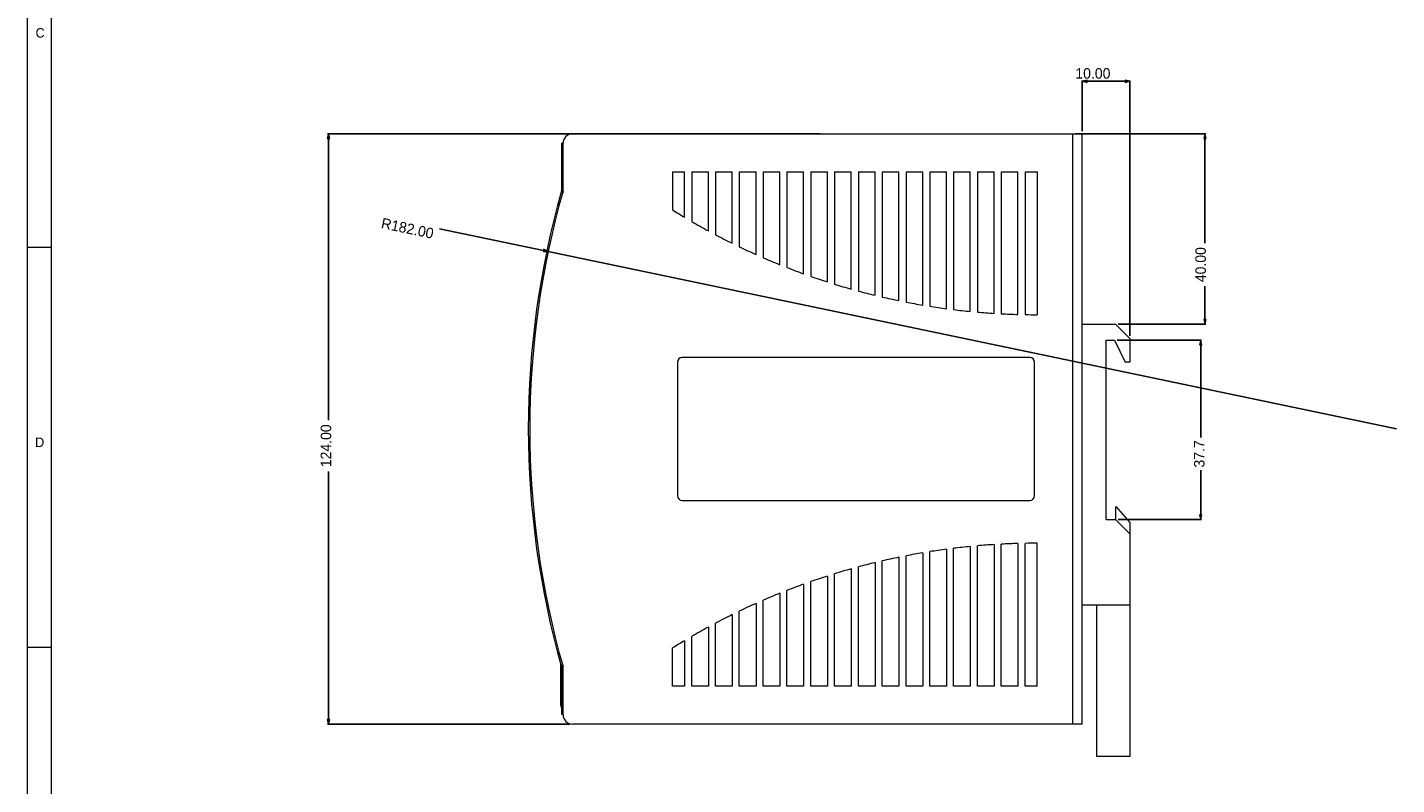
# Model space of a CAD drawing. Header units: inches. Extents: x 0 to 841, y 0 to 594.
# Tile 11 of 129: x 0 to 287, y 223 to 382. Entities that reach past the tile are written whole.
import ezdxf

# ---------------------------------------------------------------- set-up
doc = ezdxf.new("R2010")
doc.units = ezdxf.units.IN
doc.header["$LTSCALE"] = 46.255
doc.header["$MEASUREMENT"] = 0
doc.header["$PDMODE"] = 3
doc.header["$PDSIZE"] = 0.3125
doc.layers.get('0').update_dxf_attribs({"lineweight": 0})
doc.styles.add('Proxy_972A', font='trium.ttf.shx', dxfattribs={"height": 2})
doc.styles.get("Standard").update_dxf_attribs({"font": 'trium.ttf.shx'})
doc.dimstyles.new('DIMSTYLE_1', dxfattribs={"dimtxt": 2.2, "dimasz": 1, "dimexe": 0.18, "dimexo": 0.0625, "dimgap": 0.09, "dimtad": 1, "dimzin": 0, "dimdsep": 46, "dimtxsty": 'Standard', "dimblk": '_ARROW_FILLED', "dimcen": 0.09, "dimadec": 0, "dimazin": 0, "dimtp": 0.01, "dimtfac": 1, "dimtdec": 4, "dimtix": 1, "dimtmove": 0, "dimatfit": 3, "dimfxl": 1, "dimtolj": 1, "dimtzin": 0, "dimarcsym": 0})
doc.dimstyles.new('DIMSTYLE_2', dxfattribs={"dimtxt": 2.2, "dimasz": 1, "dimexe": 0.18, "dimexo": 0.0625, "dimgap": 0.09, "dimtad": 1, "dimdec": 1, "dimzin": 0, "dimdsep": 46, "dimtxsty": 'Standard', "dimblk": '_ARROW_FILLED', "dimcen": 0.09, "dimadec": 0, "dimazin": 0, "dimtp": 0.1, "dimtfac": 1, "dimtdec": 4, "dimtix": 1, "dimtmove": 0, "dimatfit": 3, "dimfxl": 1, "dimtolj": 1, "dimtzin": 0, "dimarcsym": 0})
doc.dimstyles.new('DIMSTYLE_3', dxfattribs={"dimtxt": 2.2, "dimasz": 1, "dimexe": 0.18, "dimexo": 0.0625, "dimgap": 0.09, "dimtad": 1, "dimzin": 0, "dimdsep": 46, "dimtxsty": 'Standard', "dimblk": '_ARROW_FILLED', "dimcen": 0.09, "dimadec": 0, "dimazin": 0, "dimtp": 0.01, "dimtfac": 1, "dimtdec": 4, "dimtix": 1, "dimtmove": 0, "dimatfit": 3, "dimfxl": 1, "dimtolj": 1, "dimtzin": 0, "dimarcsym": 0})

# ---------------------------------------------------------------- blocks, each defined once
blk = doc.blocks.new('_ARROW_FILLED')
at = {"linetype": 'ByBlock'}
blk.add_hatch(color=0, dxfattribs=at).paths.add_polyline_path([(0, 0), (-1, 0.25), (-1, -0.25)], flags=0)
at = {"color": 0, "linetype": 'ByBlock'}
blk.add_lwpolyline([(0, 0), (-1, 0.25), (-1, -0.25), (-1, -0.25)], close=True, dxfattribs=at)
blk = doc.blocks.new('*D6')
at = {"color": 0, "lineweight": -2}
for p, q in [((166.42, 359.8), (63.04, 359.8)), ((63.22, 358.8), (63.22, 299.65)), ((63.22, 236.8), (63.22, 288.89)), ((113.92, 235.8), (63.04, 235.8))]:
    blk.add_line(p, q, dxfattribs=at)
at = {"layer": 'Defpoints', "color": 0}
for p in [(63.22, 359.8), (166.48, 359.8), (113.98, 235.8)]:
    blk.add_point(p, dxfattribs=at)
at = {"color": 0, "lineweight": -2}
for p, rotation in [((63.22, 359.8), 90), ((63.22, 235.8), 270)]:
    blk.add_blockref('_ARROW_FILLED', p, dxfattribs=dict(at, rotation=rotation))
at = {"color": 0, "insert": (62.7, 294.27), "char_height": 2.2, "attachment_point": 5, "rotation": 90}
blk.add_mtext('\\A1;124.00', dxfattribs=at)
blk = doc.blocks.new('*D10')
at = {"color": 0, "lineweight": -2}
for p, q in [((221.48, 360.36), (221.48, 371)), ((231.48, 317.36), (231.48, 371)), ((230.48, 370.82), (222.48, 370.82))]:
    blk.add_line(p, q, dxfattribs=at)
at = {"layer": 'Defpoints', "color": 0}
for p in [(221.48, 370.82), (221.48, 360.3), (231.48, 317.3)]:
    blk.add_point(p, dxfattribs=at)
at = {"color": 0, "lineweight": -2, "rotation": 180}
blk.add_blockref('_ARROW_FILLED', (221.48, 370.82), dxfattribs=at)
at = {"color": 0, "lineweight": -2}
blk.add_blockref('_ARROW_FILLED', (231.48, 370.82), dxfattribs=at)
at = {"color": 0, "insert": (223.71, 372.47), "char_height": 2.2, "attachment_point": 5}
blk.add_mtext('\\A1;10.00', dxfattribs=at)
blk = doc.blocks.new('*D11')
at = {"color": 0, "lineweight": -2}
for p, q in [((220.04, 359.8), (247.42, 359.8)), ((247.24, 358.8), (247.24, 336.8)), ((247.24, 320.8), (247.24, 327.82)), ((229.04, 319.8), (247.42, 319.8))]:
    blk.add_line(p, q, dxfattribs=at)
at = {"layer": 'Defpoints', "color": 0}
for p in [(219.98, 359.8), (228.98, 319.8), (247.24, 319.8)]:
    blk.add_point(p, dxfattribs=at)
at = {"color": 0, "lineweight": -2}
for p, rotation in [((247.24, 359.8), 90), ((247.24, 319.8), 270)]:
    blk.add_blockref('_ARROW_FILLED', p, dxfattribs=dict(at, rotation=rotation))
at = {"color": 0, "insert": (246.34, 332.31), "char_height": 2.2, "attachment_point": 5, "rotation": 90}
blk.add_mtext('\\A1;40.00', dxfattribs=at)
blk = doc.blocks.new('*D12')
at = {"color": 0, "lineweight": -2}
for p, q in [((228.83, 316.46), (246.54, 316.46)), ((246.36, 315.46), (246.36, 296)), ((246.36, 279.8), (246.36, 289.12)), ((229.04, 278.8), (246.54, 278.8))]:
    blk.add_line(p, q, dxfattribs=at)
at = {"layer": 'Defpoints', "color": 0}
for p in [(228.77, 316.46), (228.98, 278.8), (246.36, 278.8)]:
    blk.add_point(p, dxfattribs=at)
at = {"color": 0, "lineweight": -2}
for p, rotation in [((246.36, 316.46), 90), ((246.36, 278.8), 270)]:
    blk.add_blockref('_ARROW_FILLED', p, dxfattribs=dict(at, rotation=rotation))
at = {"color": 0, "insert": (246.05, 292.56), "char_height": 2.2, "attachment_point": 5, "rotation": 90}
blk.add_mtext('\\A1;37.7', dxfattribs=at)
blk = doc.blocks.new('*D14')
at = {"color": 0, "lineweight": -2}
for p, q in [((86.52, 339.87), (108.36, 335.29)), ((287.48, 297.8), (109.34, 335.09))]:
    blk.add_line(p, q, dxfattribs=at)
at = {"layer": 'Defpoints', "color": 0}
for p in [(109.34, 335.09), (287.48, 297.8)]:
    blk.add_point(p, dxfattribs=at)
at = {"color": 0, "lineweight": -2, "rotation": 348.1775865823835}
blk.add_blockref('_ARROW_FILLED', (109.34, 335.09), dxfattribs=at)
at = {"color": 0, "insert": (79.8, 339.94), "char_height": 2.2, "attachment_point": 5, "rotation": 348.1776}
blk.add_mtext('\\A1;R182.00', dxfattribs=at)

msp = doc.modelspace()

# ---------------------------------------------------------------- linework, layer by layer
at = {"color": 7, "linetype": 'Continuous'}
for p, q in [((0, 0), (0, 594)), ((5, 589), (5, 5)), ((114.479, 359.8013), (221.4762, 359.8013)), ((221.4762, 235.8013), (221.4762, 359.8013)), ((112.179, 347.8853), (112.179, 357.8013)), ((112.479, 357.8013), (112.179, 357.8013)), ((135.4762, 351.8013), (135.4762, 343.8013)), ((135.4762, 351.8013), (137.9762, 351.8013)), ((137.9762, 342.269), (137.9762, 351.8013)), ((139.4762, 351.8013), (139.4762, 341.3828)), ((139.4762, 351.8013), (142.9762, 351.8013)), ((142.9762, 339.4083), (142.9762, 351.8013)), ((144.4762, 351.8013), (144.4762, 338.6009)), ((144.4762, 351.8013), (147.9762, 351.8013)), ((147.9762, 336.8045), (147.9762, 351.8013)), ((149.4762, 351.8013), (149.4762, 336.0712)), ((149.4762, 351.8013), (152.9762, 351.8013)), ((152.9762, 334.4425), (152.9762, 351.8013)), ((154.4762, 351.8013), (154.4762, 333.779)), ((154.4762, 351.8013), (157.9762, 351.8013)), ((157.9762, 332.3093), (157.9762, 351.8013)), ((159.4762, 351.8013), (159.4762, 331.7123)), ((159.4762, 351.8013), (162.9762, 351.8013)), ((162.9762, 330.3942), (162.9762, 351.8013)), ((164.4762, 351.8013), (164.4762, 329.8607)), ((164.4762, 351.8013), (167.9762, 351.8013)), ((167.9762, 328.6879), (167.9762, 351.8013)), ((169.4762, 351.8013), (169.4762, 328.2156)), ((169.4762, 351.8013), (172.9762, 351.8013)), ((172.9762, 327.1829), (172.9762, 351.8013)), ((174.4762, 351.8013), (174.4762, 326.7696)), ((174.4762, 351.8013), (177.9762, 351.8013)), ((177.9762, 325.8726), (177.9762, 351.8013)), ((179.4762, 351.8013), (179.4762, 325.5166)), ((179.4762, 351.8013), (182.9762, 351.8013)), ((182.9762, 324.7516), (182.9762, 351.8013)), ((184.4762, 351.8013), (184.4762, 324.4515)), ((184.4762, 351.8013), (187.9762, 351.8013)), ((187.9762, 323.8153), (187.9762, 351.8013)), ((189.4762, 351.8013), (189.4762, 323.5699)), ((189.4762, 351.8013), (192.9762, 351.8013)), ((192.9762, 323.0602), (192.9762, 351.8013)), ((194.4762, 351.8013), (194.4762, 322.8686)), ((194.4762, 351.8013), (197.9762, 351.8013)), ((197.9762, 322.4835), (197.9762, 351.8013)), ((199.4762, 351.8013), (199.4762, 322.3449)), ((199.4762, 351.8013), (202.9762, 351.8013)), ((202.9762, 322.0828), (202.9762, 351.8013)), ((204.4762, 351.8013), (204.4762, 321.9968)), ((204.4762, 351.8013), (207.9762, 351.8013)), ((207.9762, 321.8569), (207.9762, 351.8013)), ((209.4762, 351.8013), (209.4762, 321.823)), ((209.4762, 351.8013), (211.9762, 351.8013)), ((211.9762, 351.8013), (211.9762, 321.8013)), ((0, 336), (5, 336)), ((221.4762, 319.8013), (228.4762, 319.8013)), ((231.4762, 316.8013), (228.4762, 319.8013)), ((226.4762, 316.4613), (228.2707, 316.4613)), ((226.4762, 278.8013), (226.4762, 316.4613)), ((228.2707, 316.4613), (230.4798, 311.8013)), ((231.4762, 316.8013), (231.4762, 311.8013)), ((136.4762, 311.8013), (136.4762, 283.8013)), ((210.4762, 312.8013), (137.4762, 312.8013)), ((211.4762, 283.8013), (211.4762, 311.8013)), ((231.4762, 311.8013), (230.4798, 311.8013)), ((137.4762, 282.8013), (210.4762, 282.8013)), ((228.5556, 281.5178), (231.4762, 278.1859)), ((228.5556, 278.7219), (228.5556, 281.5178)), ((226.4762, 278.8013), (228.4762, 278.8013)), ((231.4762, 275.8013), (228.4762, 278.8013)), ((231.4762, 278.1859), (231.4762, 229.04)), ((197.9762, 273.1192), (197.9762, 243.8013)), ((199.4762, 243.8013), (199.4762, 273.2578)), ((202.9762, 273.5198), (202.9762, 243.8013)), ((204.4762, 243.8013), (204.4762, 273.6059)), ((207.9762, 273.7458), (207.9762, 243.8013)), ((209.4762, 243.8013), (209.4762, 273.7796)), ((211.9762, 243.8013), (211.9762, 273.8013)), ((182.9762, 270.8511), (182.9762, 243.8013)), ((184.4762, 243.8013), (184.4762, 271.1512)), ((187.9762, 271.7873), (187.9762, 243.8013)), ((189.4762, 243.8013), (189.4762, 272.0327)), ((192.9762, 272.5424), (192.9762, 243.8013)), ((194.4762, 243.8013), (194.4762, 272.734)), ((169.4762, 243.8013), (169.4762, 267.387)), ((172.9762, 268.4197), (172.9762, 243.8013)), ((174.4762, 243.8013), (174.4762, 268.833)), ((177.9762, 269.73), (177.9762, 243.8013)), ((179.4762, 243.8013), (179.4762, 270.086)), ((162.9762, 265.2085), (162.9762, 243.8013)), ((164.4762, 243.8013), (164.4762, 265.7419)), ((167.9762, 266.9147), (167.9762, 243.8013)), ((154.4762, 243.8013), (154.4762, 261.8236)), ((157.9762, 263.2933), (157.9762, 243.8013)), ((159.4762, 243.8013), (159.4762, 263.8903)), ((147.9762, 258.7981), (147.9762, 243.8013)), ((149.4762, 243.8013), (149.4762, 259.5315)), ((152.9762, 261.1602), (152.9762, 243.8013)), ((231.4762, 260.8013), (221.4762, 260.8013)), ((224.5573, 229.04), (224.5573, 260.8013)), ((142.9762, 256.1944), (142.9762, 243.8013)), ((144.4762, 243.8013), (144.4762, 257.0017)), ((137.9762, 253.3336), (137.9762, 243.8013)), ((139.4762, 243.8013), (139.4762, 254.2199)), ((0, 252), (5, 252)), ((135.4762, 243.8013), (135.4762, 251.8013)), ((111.9762, 239.7513), (111.9762, 248.4755)), ((112.179, 237.8013), (112.179, 247.7174)), ((137.9762, 243.8013), (135.4762, 243.8013)), ((142.9762, 243.8013), (139.4762, 243.8013)), ((147.9762, 243.8013), (144.4762, 243.8013)), ((152.9762, 243.8013), (149.4762, 243.8013)), ((157.9762, 243.8013), (154.4762, 243.8013)), ((162.9762, 243.8013), (159.4762, 243.8013)), ((167.9762, 243.8013), (164.4762, 243.8013)), ((172.9762, 243.8013), (169.4762, 243.8013)), ((177.9762, 243.8013), (174.4762, 243.8013)), ((182.9762, 243.8013), (179.4762, 243.8013)), ((187.9762, 243.8013), (184.4762, 243.8013)), ((192.9762, 243.8013), (189.4762, 243.8013)), ((197.9762, 243.8013), (194.4762, 243.8013)), ((202.9762, 243.8013), (199.4762, 243.8013)), ((207.9762, 243.8013), (204.4762, 243.8013)), ((211.9762, 243.8013), (209.4762, 243.8013)), ((112.479, 237.8013), (112.179, 237.8013)), ((221.4762, 235.8013), (114.479, 235.8013)), ((231.4762, 229.04), (224.5573, 229.04))]:
    msp.add_line(p, q, dxfattribs=at)
at = {"color": 9, "linetype": 'Continuous'}
for p, q in [((219.4762, 235.8013), (219.4762, 359.8013)), ((112.479, 347.8853), (112.179, 347.8853)), ((112.456, 347.7207), (112.1675, 347.803)), ((112.1675, 247.7996), (112.456, 247.8819)), ((112.1762, 248.876), (112.1762, 248.904)), ((112.1762, 245.6508), (112.1762, 247.7525)), ((112.179, 247.7174), (112.479, 247.7174))]:
    msp.add_line(p, q, dxfattribs=at)
at = {"color": 3, "linetype": 'Continuous'}
for p, q in [((112.479, 347.8853), (112.479, 357.8013)), ((112.479, 237.8013), (112.479, 247.7174))]:
    msp.add_line(p, q, dxfattribs=at)
at = {"color": 7, "linetype": 'Continuous'}
for centre, radius, start, end in [((114.479, 357.8013), 2, 90, 180), ((111.879, 347.8853), 0.3, 344.080746, 0), ((108.479, 348.3584), 4, 344.22785, 0), ((287.4762, 297.8013), 182.3, 164.080746, 195.919254), ((211.9762, 465.807), 144.0057, 237.911466, 239.078139), ((211.9762, 465.807), 144.0057, 239.77133, 241.370244), ((211.9762, 465.807), 144.0057, 242.048013, 243.613322), ((211.9762, 465.807), 144.0057, 244.277643, 245.813629), ((211.9762, 465.807), 144.0057, 246.466212, 247.976602), ((211.9762, 465.807), 144.0057, 248.618943, 250.107019), ((211.9762, 465.807), 144.0057, 250.740444, 252.209135), ((211.9762, 465.807), 144.0057, 252.834832, 254.286775), ((211.9762, 465.807), 144.0057, 254.905823, 256.343421), ((211.9762, 465.807), 144.0057, 256.956806, 258.382276), ((211.9762, 465.807), 144.0057, 258.990912, 260.406314), ((211.9762, 465.807), 144.0057, 261.011058, 262.418332), ((211.9762, 465.807), 144.0057, 263.019994, 264.420985), ((211.9762, 465.807), 144.0057, 265.020338, 266.41682), ((211.9762, 465.807), 144.0057, 267.014612, 268.408309), ((211.9762, 465.807), 144.0057, 269.005271, 270), ((137.4762, 311.8013), 1, 90, 180), ((210.4762, 311.8013), 1, 0, 90), ((137.4762, 283.8013), 1, 180, 270), ((210.4762, 283.8013), 1, 270, 0), ((211.9762, 129.7956), 144.0057, 95.579015, 96.980006), ((211.9762, 129.7956), 144.0057, 93.58318, 94.979662), ((211.9762, 129.7956), 144.0057, 91.591691, 92.985388), ((211.9762, 129.7956), 144.0057, 90, 90.994729), ((211.9762, 129.7956), 144.0057, 101.617724, 103.043194), ((211.9762, 129.7956), 144.0057, 99.593686, 101.009088), ((211.9762, 129.7956), 144.0057, 97.581668, 98.988942), ((211.9762, 129.7956), 144.0057, 105.713225, 107.165168), ((211.9762, 129.7956), 144.0057, 103.656579, 105.094177), ((211.9762, 129.7956), 144.0057, 109.892981, 111.381057), ((211.9762, 129.7956), 144.0057, 107.790865, 109.259556), ((211.9762, 129.7956), 144.0057, 112.023398, 113.533788), ((211.9762, 129.7956), 144.0057, 116.386678, 117.951987), ((211.9762, 129.7956), 144.0057, 114.186371, 115.722357), ((211.9762, 129.7956), 144.0057, 118.629756, 120.22867), ((211.9762, 129.7956), 144.0057, 120.921861, 122.088534), ((112.1762, 248.7513), 0.2, 93.558966, 96.100495), ((111.879, 247.7174), 0.3, 0, 15.919254), ((108.479, 247.2442), 4, 0, 15.77215), ((112.4762, 245.2513), 0.5, 126.49609, 180), ((112.4762, 243.5013), 0.5, 126.499135, 180), ((112.4762, 241.5013), 0.5, 180, 233.500887), ((112.4762, 239.7513), 0.5, 180, 233.50391), ((114.479, 237.8013), 2, 180, 270)]:
    msp.add_arc(centre, radius, start, end, dxfattribs=at)
at = {"color": 3, "linetype": 'Continuous'}
for centre, radius, start, end in [((111.879, 347.8853), 0.6, 344.080746, 0), ((287.4762, 297.8013), 182, 164.080746, 195.919254), ((111.879, 247.7174), 0.6, 0, 15.919254)]:
    msp.add_arc(centre, radius, start, end, dxfattribs=at)

# ---------------------------------------------------------------- texts
at = {"color": 7, "linetype": 'Continuous', "style": 'Proxy_972A'}
for s, p in [('C', (1.7143, 380)), ('D', (1.619, 294))]:
    msp.add_text(s, height=2, dxfattribs=at).set_placement(p)

# ---------------------------------------------------------------- dimensions: what is measured, and where the dimension line sits
at = {"color": 2, "linetype": 'Continuous'}
for base, p1, p2, angle, dimstyle, picture, middle in [((221.4762, 370.8227), (231.4762, 317.3013), (221.4762, 360.3013), 180, 'DIMSTYLE_1', '*D10', (223.7064, 372.4727)), ((63.2202, 359.8013), (113.979, 235.8013), (166.4776, 359.8013), 90, 'DIMSTYLE_1', '*D6', (62.7039, 294.2698)), ((247.2376, 319.8013), (219.9762, 359.8013), (228.9762, 319.8013), 270, 'DIMSTYLE_1', '*D11', (246.3433, 332.3113)), ((246.3638, 278.8013), (228.7707, 316.4613), (228.9762, 278.8013), 270, 'DIMSTYLE_2', '*D12', (246.05, 292.5611))]:
    dim = msp.add_linear_dim(base=base, p1=p1, p2=p2, angle=angle, dimstyle=dimstyle, override={"dimblk": '_ARROW_FILLED'}, dxfattribs=at)
    dim.commit()
    dim.dimension.update_dxf_attribs({"geometry": picture, "text_midpoint": middle, "dimtype": 160})
dim = msp.add_radius_dim(center=(287.4762, 297.8013), mpoint=(109.3369, 335.0893), dimstyle='DIMSTYLE_3', override={"dimblk": '_ARROW_FILLED'}, dxfattribs=at)
dim.commit()
dim.dimension.update_dxf_attribs({"geometry": '*D14', "text_midpoint": (79.8032, 339.9397), "dimtype": 164})

doc.saveas('drawing.dxf')
